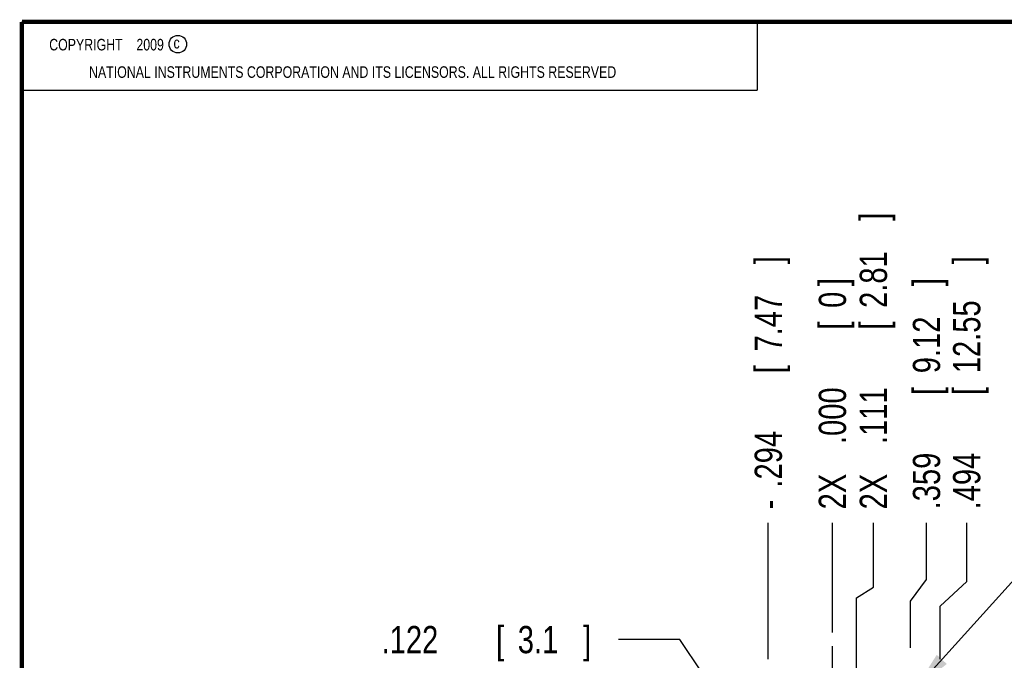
# Model space of a CAD drawing. Header units: inches. Extents: x 0.2 to 16.8, y 0.1 to 10.8.
# Tile 36 of 46: x 0.2 to 4.8, y 7.8 to 10.8. Entities that reach past the tile are written whole.
import ezdxf

# ---------------------------------------------------------------- set-up
doc = ezdxf.new("R2010")
doc.units = ezdxf.units.IN
doc.header["$LTSCALE"] = 0.935
doc.header["$MEASUREMENT"] = 0
doc.linetypes.add('CENTER', pattern=[0.6, 0.375, -0.075, 0.075, -0.075])
doc.layers.get('0').update_dxf_attribs({"linetype": 'CONTINUOUS'})
for name, color, linetype in [('DEFAULT_1', 7, 'CENTER'), ('DETAIL', 7, 'CONTINUOUS'), ('DIMENSIONS', 7, 'CONTINUOUS')]:
    doc.layers.add(name, color=color, linetype=linetype)
doc.styles.get("Standard").update_dxf_attribs({"font": 'txt', "width": 0.8})
doc.dimstyles.new('DIMSTYLE_2', dxfattribs={"dimtxt": 0.125, "dimasz": 0.18, "dimexe": 0.18, "dimexo": 0.0625, "dimgap": 0.09, "dimtad": 0, "dimtih": 1, "dimtoh": 1, "dimdec": 3, "dimzin": 4, "dimdsep": 46, "dimtxsty": 'STANDARD', "dimblk": '_FILLED', "dimblk1": '_FILLED', "dimblk2": '_FILLED', "dimcen": 0.09, "dimadec": 0, "dimazin": 0, "dimtp": 0.001, "dimtm": 0.001, "dimtfac": 1, "dimtdec": 3, "dimtofl": 0, "dimtmove": 0, "dimatfit": 3, "dimldrblk": '_FILLED', "dimfxl": 1, "dimtolj": 1, "dimtzin": 4, "dimarcsym": 0})

# ---------------------------------------------------------------- blocks, each defined once
blk = doc.blocks.new('*D1')
at = {"layer": 'DIMENSIONS', "color": 2, "linetype": 'CONTINUOUS'}
for p, q in [((3.269, 7.9224), (2.9884, 7.9224)), ((3.3715, 7.7703), (3.269, 7.9224)), ((3.6134, 7.7703), (3.3715, 7.7703))]:
    blk.add_line(p, q, dxfattribs=at)
at = {"layer": 'DIMENSIONS', "color": 2, "linetype": 'CONTINUOUS', "width": 0.8}
for s, p in [('.122', (1.9009, 7.8599)), ('[', (2.4259, 7.8599)), ('3.1', (2.5259, 7.8599)), (']', (2.8259, 7.8599))]:
    blk.add_text(s, height=0.125, dxfattribs=at).set_placement(p)
blk = doc.blocks.new('_FILLED')
at = {"color": 0, "linetype": 'BYBLOCK'}
blk.add_solid([(0, 0), (-1, 0.174), (-1, -0.174)], dxfattribs=at)
blk = doc.blocks.new('*D11')
at = {"layer": 'DIMENSIONS', "color": 2, "linetype": 'CONTINUOUS'}
for p, q in [((4.4018, 8.1982), (4.4018, 8.4578)), ((4.3289, 8.0982), (4.4018, 8.1982)), ((4.3289, 7.8843), (4.3289, 8.0982))]:
    blk.add_line(p, q, dxfattribs=at)
at = {"layer": 'DIMENSIONS', "color": 2, "linetype": 'CONTINUOUS', "width": 0.8}
for s, p in [(']', (4.4643, 9.5453)), ('9.12', (4.4643, 9.1453)), ('[', (4.4643, 9.0453)), ('.359', (4.4643, 8.5203))]:
    blk.add_text(s, height=0.125, rotation=90, dxfattribs=at).set_placement(p)
blk = doc.blocks.new('*D12')
at = {"layer": 'DIMENSIONS', "color": 2, "linetype": 'CONTINUOUS'}
for p, q in [((4.1581, 8.1638), (4.1581, 8.4578)), ((4.0807, 8.1138), (4.1581, 8.1638)), ((4.0807, 6.8479), (4.0807, 8.1138))]:
    blk.add_line(p, q, dxfattribs=at)
at = {"layer": 'DIMENSIONS', "color": 2, "linetype": 'CONTINUOUS', "width": 0.8}
for s, p in [(']', (4.2206, 9.8453)), ('2.81', (4.2206, 9.4453)), ('[', (4.2206, 9.3453)), ('.111', (4.2206, 8.8203)), ('2X ', (4.2206, 8.5203))]:
    blk.add_text(s, height=0.125, rotation=90, dxfattribs=at).set_placement(p)
blk = doc.blocks.new('*D13')
at = {"layer": 'DIMENSIONS', "color": 2, "linetype": 'CONTINUOUS'}
blk.add_line((3.6759, 7.8328), (3.6759, 8.4578), dxfattribs=at)
at = {"layer": 'DIMENSIONS', "color": 2, "linetype": 'CONTINUOUS', "width": 0.8}
for s, p in [(']', (3.7384, 9.6453)), ('7.47', (3.7384, 9.2453)), ('[', (3.7384, 9.1453)), ('.294', (3.7384, 8.6203)), ('-', (3.7384, 8.5203))]:
    blk.add_text(s, height=0.125, rotation=90, dxfattribs=at).set_placement(p)
blk = doc.blocks.new('*D14')
at = {"layer": 'DIMENSIONS', "color": 2, "linetype": 'CONTINUOUS'}
for p, q in [((4.5862, 8.1888), (4.5862, 8.4578)), ((4.4639, 8.0763), (4.5862, 8.1888)), ((4.4639, 7.8328), (4.4639, 8.0763))]:
    blk.add_line(p, q, dxfattribs=at)
at = {"layer": 'DIMENSIONS', "color": 2, "linetype": 'CONTINUOUS', "width": 0.8}
for s, p in [(']', (4.6487, 9.6453)), ('12.55', (4.6487, 9.1453)), ('[', (4.6487, 9.0453)), ('.494', (4.6487, 8.5203))]:
    blk.add_text(s, height=0.125, rotation=90, dxfattribs=at).set_placement(p)
blk = doc.blocks.new('*D15')
at = {"layer": 'DIMENSIONS', "color": 2, "linetype": 'CONTINUOUS'}
blk.add_line((3.9699, 7.9543), (3.9699, 8.4578), dxfattribs=at)
at = {"layer": 'DIMENSIONS', "color": 2, "linetype": 'CONTINUOUS', "width": 0.8}
for s, p in [(']', (4.0324, 9.5453)), ('0', (4.0324, 9.4453)), ('[', (4.0324, 9.3453)), ('.000', (4.0324, 8.8203)), ('2X ', (4.0324, 8.5203))]:
    blk.add_text(s, height=0.125, rotation=90, dxfattribs=at).set_placement(p)

msp = doc.modelspace()

# ---------------------------------------------------------------- linework, layer by layer
at = {"color": 2, "linetype": 'CONTINUOUS'}
for p, q in [((0.25, 10.7586), (3.625, 10.7586)), ((0.25, 10.7586), (0.25, 10.4456)), ((3.625, 10.7586), (3.625, 10.4456)), ((0.25, 10.4456), (3.625, 10.4456))]:
    msp.add_line(p, q, dxfattribs=at)
at = {"color": 7, "linetype": 'CONTINUOUS', "const_width": 0.02}
for points in [[(0.25, 10.7586), (0.25, 0.2586)], [(16.75, 10.7586), (0.25, 10.7586)]]:
    msp.add_lwpolyline(points, dxfattribs=at)
at = {"color": 2, "linetype": 'CONTINUOUS'}
msp.add_circle((0.9659, 10.6562), 0.0403, dxfattribs=at)
at = {"layer": 'DEFAULT_1', "color": 7, "linetype": 'CENTER'}
msp.add_line((3.9699, 7.6483), (3.9699, 7.8918), dxfattribs=at)
at = {"layer": 'DETAIL', "color": 2, "linetype": 'CONTINUOUS'}
msp.add_line((4.3514, 7.698), (5.0939, 8.5203), dxfattribs=at)
msp.add_solid([(4.4488, 7.8525), (4.3514, 7.698), (4.4952, 7.8106)], dxfattribs=at)

# ---------------------------------------------------------------- texts
at = {"color": 2, "linetype": 'CONTINUOUS', "width": 0.8}
for s, p in [('c', (0.946, 10.6363)), ('NATIONAL INSTRUMENTS CORPORATION AND ITS LICENSORS. ALL RIGHTS RESERVED', (0.5583, 10.5016))]:
    msp.add_text(s, height=0.053, dxfattribs=at).set_placement(p)
at = {"color": 2, "linetype": 'CONTINUOUS', "insert": (0.3125, 10.6805), "char_height": 0.053, "width": 0.8904, "attachment_point": 1}
msp.add_mtext('    COPYRIGHT    2009', dxfattribs=at)

# ---------------------------------------------------------------- dimensions: what is measured, and where the dimension line sits
at = {"layer": 'DIMENSIONS', "color": 2, "linetype": 'CONTINUOUS'}
for feature_location, offset, dtype, origin, text, picture, middle in [((4.0807, 6.8479), (0.0774, 1.6099), 0, (3.9699, 7.8918), '2X <>', '*D12', (4.1581, 9.2328)), ((3.6759, 7.8328), (0, 0.625), 1, (3.9699, 7.8918), '-<>', '*D13', (3.6759, 9.1328)), ((3.9699412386, 7.9543307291), (0, 0.5035), 1, (3.9699412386, 7.8918307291), '2X <>', '*D15', (3.9699412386, 9.0828307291))]:
    dim = msp.add_ordinate_dim(feature_location=feature_location, offset=offset, dtype=dtype, origin=origin, text=text, dimstyle='DIMSTYLE_2', dxfattribs=at)
    dim.commit()
    dim.dimension.update_dxf_attribs({"geometry": picture, "text_midpoint": middle})
for feature_location, offset, origin, picture, middle in [((4.4639, 7.8328), (0.1223, 0.625), (3.9699, 7.8918), '*D14', (4.5862, 9.1328)), ((4.3289412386, 7.8843307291), (0.0729035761, 0.5735), (3.9699412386, 7.8918307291), '*D11', (4.4018448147, 9.0828307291)), ((3.6134, 7.7703), (-0.625, 0.152), (3.7264, 7.6483), '*D1', (2.4134, 7.9224))]:
    dim = msp.add_ordinate_dim(feature_location=feature_location, offset=offset, dtype=0, origin=origin, dimstyle='DIMSTYLE_2', dxfattribs=at)
    dim.commit()
    dim.dimension.update_dxf_attribs({"geometry": picture, "text_midpoint": middle})

doc.saveas('drawing.dxf')
